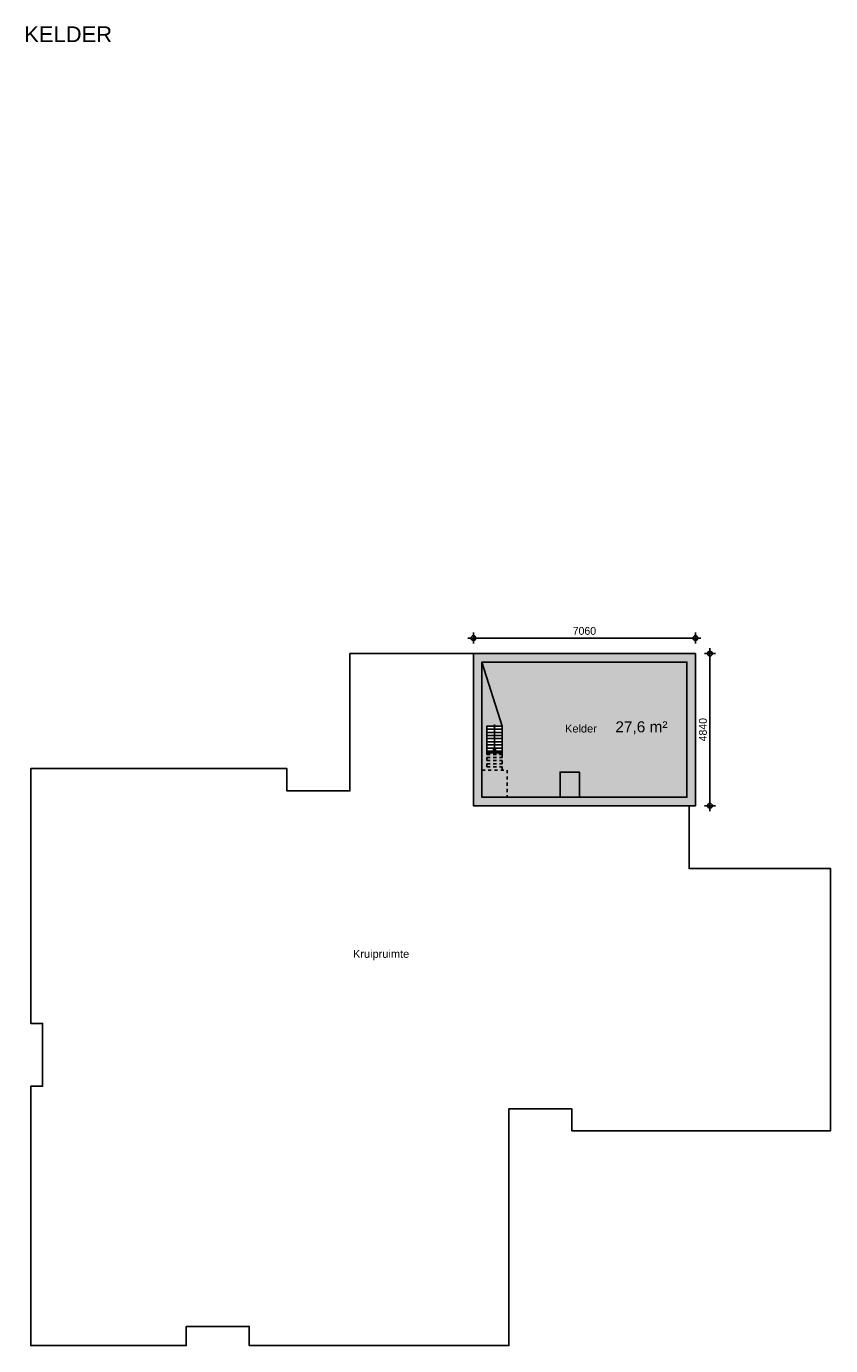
# Model space of a CAD drawing. Header units: millimetres. Extents: x 19739 to 200370, y 9101 to 232948.
# Tile 20 of 39: x 55836 to 81413, y 119546 to 161519. Entities that reach past the tile are written whole.
import ezdxf

# ---------------------------------------------------------------- set-up
doc = ezdxf.new("R2010")
doc.units = ezdxf.units.MM
doc.header["$LTSCALE"] = 100
doc.linetypes.add('HIDDEN1', pattern=[2, 1, -1])
for name, color, linetype in [('_TEKST', 7, 'Continuous'), ('ALG18', 1, 'Continuous'), ('BET25', 2, 'Continuous'), ('INRICHTING', 1, 'Continuous'), ('KOZ25', 2, 'Continuous'), ('MAAT', 1, 'Continuous'), ('MET18', 1, 'Continuous'), ('NVO Nettovloeroppervlakte', 241, 'Continuous'), ('STIP18', 1, 'HIDDEN1')]:
    doc.layers.add(name, color=color, linetype=linetype)
doc.layers.add('HULP', color=7, linetype='Continuous', plot=False)
doc.styles.add('Arial', font='ARIAL.TTF')
doc.styles.add('Standaard', font='ARIAL.TTF')
doc.styles.add('TSFONT', font='tsfont.shx')
doc.dimstyles.new('MS-100', dxfattribs={"dimscale": 100, "dimtxt": 2.5, "dimasz": 1, "dimexe": 2, "dimexo": 3, "dimgap": 1, "dimtad": 1, "dimdec": 0, "dimzin": 1, "dimdsep": 46, "dimtxsty": 'TSFONT', "dimblk": 'CIRKEL', "dimcen": 1, "dimse1": 1, "dimse2": 1, "dimclrd": 1, "dimclre": 1, "dimclrt": 3, "dimadec": 0, "dimazin": 0, "dimtfac": 1.2, "dimtdec": 0, "dimtix": 1, "dimtmove": 2, "dimatfit": 3, "dimldrblk": 'CIRKEL', "dimfxl": 0, "dimtolj": 1, "dimtzin": 1, "dimarcsym": 0})

# ---------------------------------------------------------------- blocks, each defined once
blk = doc.blocks.new('kelder')
at = {"layer": 'INRICHTING'}
h = blk.add_hatch(color=256, dxfattribs=at)
h.paths.add_polyline_path([(-29115, 11537), (-29140, 11537, 0.414214), (-29115, 11512)])
h.paths.add_polyline_path([(-29115, 11537), (-29115, 11512, 0.414214), (-29090, 11537)])
h.paths.add_polyline_path([(-29090, 11537, 1), (-29140, 11537)])
h = blk.add_hatch(color=256, dxfattribs=at)
h.paths.add_polyline_path([(-29115, 10687), (-29089, 10787), (-29141, 10787)])
h.paths.add_polyline_path([(-29089, 10787), (-29075, 10839), (-29154, 10839), (-29141, 10787)])
at = {"layer": 'KOZ25'}
h = blk.add_hatch(dxfattribs=at)
h.set_pattern_fill('AR-CONC', color=256, style=0)
h.set_pattern_definition([(50, (-29784.97, 9001.57), (182.1847, -15.939), [19.05, -209.55]), (355, (-29784.97, 9001.57), (-35.243, 191.0566), [15.24, -167.64]), (100.451, (-29769.78, 9000.25), (146.9425, 175.1167), [16.19, -178.09]), (46.1842, (-29784.97, 9052.37), (271.079, -42.0423), [28.575, -314.325]), (96.6356, (-29762.38, 9048.87), (237.404, 247.4256), [24.285, -267.135]), (351.184, (-29784.97, 9052.37), (237.405, 247.425), [22.86, -251.46]), (21, (-29759.57, 9039.67), (151.615, -102.2655), [19.05, -209.55]), (326, (-29759.57, 9039.67), (61.802, 184.188), [15.24, -167.64]), (71.4514, (-29746.93, 9031.15), (213.4165, 81.923), [16.19, -178.09]), (37.5, (-29784.966, 9001.574), (3.0886, 84.55504), [0, -165.608, 0, -170.18, 0, -168.275]), (7.5, (-29784.97, 9001.57), (66.8197, 100.1806), [0, -97.028, 0, -161.798, 0, -64.135]), (327.5, (-29841.61, 9001.574), (135.5906, -5.72874), [0, -63.5, 0, -198.12, 0, -262.89]), (317.5, (-29867.01, 9001.57), (148.1292, 25.4265), [0, -82.55, 0, -131.572, 0, -186.69])])
h.paths.add_polyline_path([(-22725, 9002), (-22725, 13842), (-29785, 13842), (-29785, 9002)])
h.paths.add_polyline_path([(-26411, 9272), (-26411, 10074), (-27031, 10074), (-27031, 9272), (-29515, 9272), (-29515, 13572), (-22995, 13572), (-22995, 9272)], flags=16)
at = {"layer": 'BET25'}
for points in [[(-29785, 13842), (-29785, 13842), (-22725, 13842), (-22725, 9002), (-29785, 9002), (-29785, 13842)], [(-29515, 13572), (-22995, 13572), (-22995, 9272), (-26411, 9272), (-26411, 10074), (-27031, 10074), (-27031, 9272), (-29515, 9272), (-29515, 13572)]]:
    blk.add_lwpolyline(points, close=True, dxfattribs=at)
at = {"layer": 'INRICHTING'}
for p, q in [((-29355, 11537), (-28875, 11537)), ((-29355, 10737), (-29355, 11537)), ((-29355, 11437), (-28875, 11437)), ((-29355, 11337), (-28875, 11337)), ((-29115, 10837), (-29115, 11537)), ((-28875, 10637), (-28875, 11537)), ((-29355, 11237), (-28875, 11237)), ((-29355, 11137), (-28875, 11137)), ((-29355, 11037), (-28875, 11037)), ((-29355, 10937), (-28875, 10937)), ((-29355, 10837), (-28875, 10837)), ((-29355, 10737), (-28875, 10737)), ((-29115, 10687), (-29154, 10839)), ((-29115, 10687), (-29075, 10839))]:
    blk.add_line(p, q, dxfattribs=at)
blk.add_lwpolyline([(-33715, 13842), (-22725, 13842), (-22725, 9002), (-22925, 9002), (-22925, 7002), (-18425, 7002), (-18425, -1338), (-26655, -1338), (-26655, -638), (-28655, -638), (-28655, -8174), (-36915, -8174), (-36915, -7564), (-38915, -7564), (-38915, -8174), (-43865, -8174), (-43865, 76), (-43485, 76), (-43485, 2076), (-43865, 2076), (-43865, 10186), (-35715, 10186), (-35715, 9476), (-33715, 9476)], close=True, dxfattribs=at)
blk.add_circle((-29115, 11537), 25, dxfattribs=at)
at = {"layer": 'KOZ25'}
blk.add_lwpolyline([(-22995, 9272), (-26411, 9272), (-26411, 10074), (-27031, 10074), (-27031, 9272), (-29515, 9272), (-29515, 13572), (-22995, 13572), (-22995, 9272)], dxfattribs=at)
at = {"layer": 'MET18'}
blk.add_line((-22725, 13707), (-22725, 13842), dxfattribs=at)
at = {"layer": 'STIP18'}
for p, q in [((-28875, 10637), (-29355, 10737)), ((-29355, 10737), (-29355, 10137)), ((-29355, 10637), (-28875, 10637)), ((-29355, 10537), (-28875, 10537)), ((-28875, 10637), (-28875, 10137)), ((-29515, 10137), (-28715, 10137)), ((-29355, 10437), (-28875, 10437)), ((-29355, 10337), (-28875, 10337)), ((-29355, 10237), (-28875, 10237)), ((-28715, 10137), (-28715, 9272))]:
    blk.add_line(p, q, dxfattribs=at)
at = {"layer": 'KOZ25', "char_height": 250, "width": 771.34, "attachment_point": 1, "style": 'Arial'}
for s, insert in [('Kelder', (-26870, 11583)), ('Kruipruimte', (-33613, 4414))]:
    blk.add_mtext(s, dxfattribs=dict(at, insert=insert))
blk = doc.blocks.new('CIRKEL')
for p, q in [((-1.75, 0), (1.75, 0)), ((0, -1.75), (0, 1.75))]:
    blk.add_line(p, q)
blk.add_circle((0, 0), 0.75)
blk = doc.blocks.new('*D196')
at = {"layer": 'Defpoints', "color": 0}
for p in [(77113, 142059), (70053, 141562), (77113, 141562)]:
    blk.add_point(p, dxfattribs=at)
at = {"layer": 'MAAT', "color": 1, "lineweight": -2}
blk.add_line((70153, 142059), (77013, 142059), dxfattribs=at)
at = {"layer": 'MAAT', "color": 1, "lineweight": -2, "xscale": 100, "yscale": 100, "zscale": 100, "rotation": 180}
blk.add_blockref('CIRKEL', (70053, 142059), dxfattribs=at)
at = {"layer": 'MAAT', "color": 1, "lineweight": -2, "xscale": 100, "yscale": 100, "zscale": 100}
blk.add_blockref('CIRKEL', (77113, 142059), dxfattribs=at)
at = {"layer": 'MAAT', "color": 3, "insert": (73583, 142284), "char_height": 250, "attachment_point": 5, "style": 'TSFONT'}
blk.add_mtext('\\A1;7060', dxfattribs=at)
blk = doc.blocks.new('*D197')
at = {"layer": 'Defpoints', "color": 0}
for p in [(77113, 141562), (77113, 136722), (77577, 136722)]:
    blk.add_point(p, dxfattribs=at)
at = {"layer": 'MAAT', "color": 1, "lineweight": -2}
blk.add_line((77577, 141462), (77577, 136822), dxfattribs=at)
at = {"layer": 'MAAT', "color": 1, "lineweight": -2, "xscale": 100, "yscale": 100, "zscale": 100}
for p, rotation in [((77577, 141562), 90), ((77577, 136722), 270)]:
    blk.add_blockref('CIRKEL', p, dxfattribs=dict(at, rotation=rotation))
at = {"layer": 'MAAT', "color": 3, "insert": (77352, 139142), "char_height": 250, "attachment_point": 5, "rotation": 90, "style": 'TSFONT'}
blk.add_mtext('\\A1;4840', dxfattribs=at)

msp = doc.modelspace()

# ---------------------------------------------------------------- hatches: boundary and pattern name
at = {"layer": 'NVO Nettovloeroppervlakte'}
msp.add_hatch(color=256, dxfattribs=at).paths.add_polyline_path([(70322.8, 141292.1), (70962.8, 139257.1), (70482.8, 139257.1), (70482.8, 138407.1), (70962.8, 138407.1), (70962.8, 139257.1), (70322.8, 141292.1), (76842.8, 141292.1), (76842.8, 136992.1), (73426.8, 136992.1), (72806.8, 136992.1), (70322.8, 136992.1)])

# ---------------------------------------------------------------- linework, layer by layer
at = {"layer": 'HULP'}
msp.add_lwpolyline([(70322.8, 141292.1), (70962.8, 139257.1), (70482.8, 139257.1), (70482.8, 138407.1), (70962.8, 138407.1), (70962.8, 139257.1), (70322.8, 141292.1), (76842.8, 141292.1), (76842.8, 136992.1), (73426.8, 136992.1), (73426.8, 136992.1), (72806.8, 136992.1), (72806.8, 136992.1), (70322.8, 136992.1)], close=True, dxfattribs=at)

# ---------------------------------------------------------------- block references
at = {"layer": 'ALG18'}
msp.add_blockref('kelder', (99837.7, 127720.5), dxfattribs=at)

# ---------------------------------------------------------------- texts
at = {"layer": '_TEKST', "style": 'Standaard'}
msp.add_text('27,6 m²', height=350, dxfattribs=at).set_placement((74568.2, 139059.1))
at = {"layer": 'KOZ25', "style": 'Arial'}
msp.add_text('KELDER', height=500, dxfattribs=at).set_placement((55767.3, 161019.1))

# ---------------------------------------------------------------- dimensions: what is measured, and where the dimension line sits
at = {"layer": 'MAAT'}
dim = msp.add_linear_dim(base=(77112.8, 142058.5), p1=(70052.8, 141562.1), p2=(77112.8, 141562.1), dimstyle='MS-100', dxfattribs=at)
dim.commit()
dim.dimension.update_dxf_attribs({"geometry": '*D196', "text_midpoint": (73582.8, 142283.5)})
dim = msp.add_linear_dim(base=(77576.8, 136722.1), p1=(77112.8, 141562.1), p2=(77112.8, 136722.1), angle=90, dimstyle='MS-100', dxfattribs=at)
dim.commit()
dim.dimension.update_dxf_attribs({"geometry": '*D197', "text_midpoint": (77351.8, 139142.1)})

doc.saveas('drawing.dxf')
